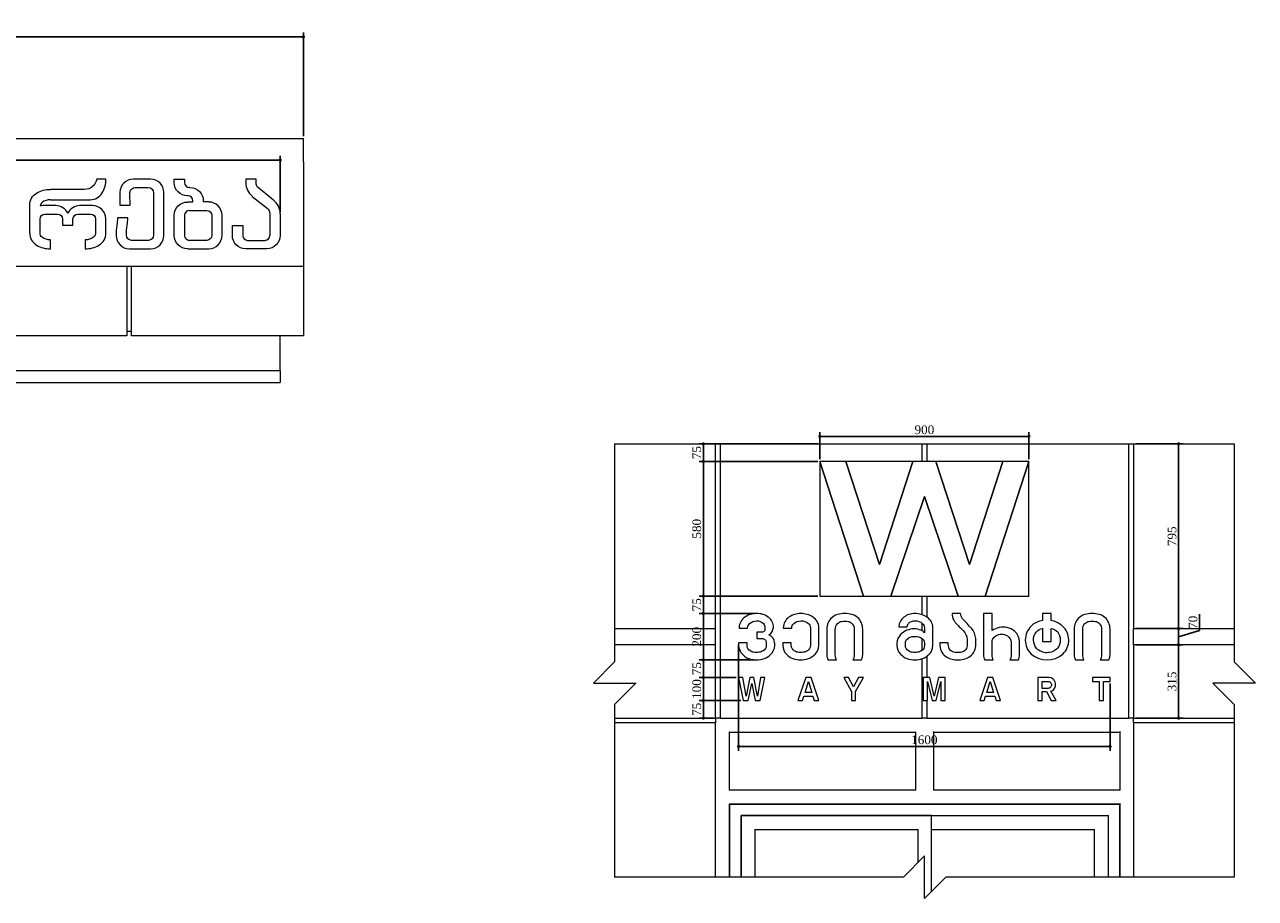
# Model space of a CAD drawing. Header units: millimetres. Extents: x -380439 to -318166, y -60353 to -34389.
# Tile 19 of 19: x -323466 to -318166, y -38151 to -34389. Entities that reach past the tile are written whole.
import ezdxf

# ---------------------------------------------------------------- set-up
doc = ezdxf.new("R2010")
doc.units = ezdxf.units.MM
doc.styles.get("Standard").update_dxf_attribs({"font": 'times.ttf'})
doc.dimstyles.new('ISO-25', dxfattribs={"dimscale": 100, "dimtxt": 2.5, "dimasz": 2.5, "dimexe": 1.25, "dimexo": 0.625, "dimtad": 1, "dimdec": 0, "dimtxsty": 'Standard', "dimcen": 2.5, "dimadec": 0, "dimazin": 0, "dimtfac": 1, "dimtdec": 0, "dimtmove": 0, "dimatfit": 3, "dimfxl": 1, "dimarcsym": 0})

# ---------------------------------------------------------------- blocks, each defined once
blk = doc.blocks.new('_DotSmall')
at = {"color": 0, "linetype": 'ByBlock', "lineweight": 5, "const_width": 0.5}
blk.add_lwpolyline([(-0.0625, 0, 1), (0.0625, 0, 1)], format="xyb", close=True, dxfattribs=at)
blk = doc.blocks.new('*D92')
at = {"color": 0, "lineweight": -2, "transparency": 16777216}
for p, q in [((-327175.5, -34870.1), (-327175.5, -34423.8)), ((-327175.5, -34442.5), (-322265.2, -34442.5)), ((-322265.2, -34870.1), (-322265.2, -34423.8))]:
    blk.add_line(p, q, dxfattribs=at)
at = {"layer": 'Defpoints', "color": 0, "lineweight": 5, "transparency": 16777216}
for p in [(-322265.2, -34442.5), (-327175.5, -34879.4), (-322265.2, -34879.4)]:
    blk.add_point(p, dxfattribs=at)
at = {"color": 0, "lineweight": -2, "transparency": 16777216, "xscale": 22.5, "yscale": 22.5, "zscale": 22.5, "rotation": 180}
blk.add_blockref('_DotSmall', (-327175.5, -34442.5), dxfattribs=at)
at = {"color": 0, "lineweight": -2, "transparency": 16777216, "xscale": 22.5, "yscale": 22.5, "zscale": 22.5}
blk.add_blockref('_DotSmall', (-322265.2, -34442.5), dxfattribs=at)
at = {"color": 0, "lineweight": 5, "transparency": 16777216, "insert": (-324720.3, -34414), "char_height": 37.5, "attachment_point": 5}
blk.add_mtext('4910', dxfattribs=at)
blk = doc.blocks.new('*D97')
at = {"color": 0, "lineweight": -2, "transparency": 16777216}
for p, q in [((-326570.8, -35102.4), (-326570.8, -34953.8)), ((-322365.2, -34972.5), (-326570.8, -34972.5)), ((-322365.2, -35194.9), (-322365.2, -34953.8))]:
    blk.add_line(p, q, dxfattribs=at)
at = {"layer": 'Defpoints', "color": 0, "lineweight": 5, "transparency": 16777216}
for p in [(-326570.8, -34972.5), (-326570.8, -35111.8), (-322365.2, -35204.2)]:
    blk.add_point(p, dxfattribs=at)
at = {"color": 0, "lineweight": -2, "transparency": 16777216, "xscale": 22.5, "yscale": 22.5, "zscale": 22.5, "rotation": 180}
blk.add_blockref('_DotSmall', (-326570.8, -34972.5), dxfattribs=at)
at = {"color": 0, "lineweight": -2, "transparency": 16777216, "xscale": 22.5, "yscale": 22.5, "zscale": 22.5}
blk.add_blockref('_DotSmall', (-322365.2, -34972.5), dxfattribs=at)
at = {"color": 0, "lineweight": 5, "transparency": 16777216, "insert": (-324468, -34944.1), "char_height": 37.5, "attachment_point": 5}
blk.add_mtext('4206', dxfattribs=at)
blk = doc.blocks.new('*D124')
at = {"color": 0, "lineweight": -2, "transparency": 16777216}
blk.add_arc((-327175.5, -34879.4), 295.3, 315, 0, dxfattribs=at)
at = {"layer": 'Defpoints', "color": 0, "lineweight": 5, "transparency": 16777216}
for p in [(-327175.5, -34879.4), (-322265.2, -34879.4), (-327075.5, -34979.4), (-326919.8, -35027.1), (-326685.2, -35369.8)]:
    blk.add_point(p, dxfattribs=at)
at = {"color": 0, "lineweight": -2, "transparency": 16777216, "xscale": 22.5, "yscale": 22.5, "zscale": 22.5}
for p, rotation in [((-326880.2, -34879.4), 90.00000000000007), ((-326966.7, -35088.3), 224.9999999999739)]:
    blk.add_blockref('_DotSmall', p, dxfattribs=dict(at, rotation=rotation))
at = {"color": 0, "lineweight": 5, "transparency": 16777216, "insert": (-326929, -34981.6), "char_height": 37.5, "attachment_point": 5, "rotation": 67.5}
blk.add_mtext('45°', dxfattribs=at)
blk = doc.blocks.new('*D132')
at = {"color": 0, "lineweight": -2, "transparency": 16777216}
for p, q in [((-320040.9, -36260.1), (-320040.9, -36143.3)), ((-319140.9, -36260.1), (-319140.9, -36143.3)), ((-319140.9, -36162.1), (-320040.9, -36162.1))]:
    blk.add_line(p, q, dxfattribs=at)
at = {"layer": 'Defpoints', "color": 0, "lineweight": 5, "transparency": 16777216}
for p in [(-320040.9, -36162.1), (-320040.9, -36269.5), (-319140.9, -36269.5)]:
    blk.add_point(p, dxfattribs=at)
at = {"color": 0, "lineweight": -2, "transparency": 16777216, "xscale": 22.5, "yscale": 22.5, "zscale": 22.5, "rotation": 180}
blk.add_blockref('_DotSmall', (-320040.9, -36162.1), dxfattribs=at)
at = {"color": 0, "lineweight": -2, "transparency": 16777216, "xscale": 22.5, "yscale": 22.5, "zscale": 22.5}
blk.add_blockref('_DotSmall', (-319140.9, -36162.1), dxfattribs=at)
at = {"color": 0, "lineweight": 5, "transparency": 16777216, "insert": (-319590.9, -36133.6), "char_height": 37.5, "attachment_point": 5}
blk.add_mtext('900', dxfattribs=at)
blk = doc.blocks.new('*D133')
at = {"color": 0, "lineweight": -2, "transparency": 16777216}
for p, q in [((-320390.8, -37059.4), (-320390.8, -37515.4)), ((-318791.3, -37225.9), (-318791.3, -37515.4)), ((-320390.8, -37496.6), (-318791.3, -37496.6))]:
    blk.add_line(p, q, dxfattribs=at)
at = {"layer": 'Defpoints', "color": 0, "lineweight": 5, "transparency": 16777216}
for p in [(-320390.8, -37050), (-318791.3, -37216.5), (-318791.3, -37496.6)]:
    blk.add_point(p, dxfattribs=at)
at = {"color": 0, "lineweight": -2, "transparency": 16777216, "xscale": 22.5, "yscale": 22.5, "zscale": 22.5, "rotation": 180}
blk.add_blockref('_DotSmall', (-320390.8, -37496.6), dxfattribs=at)
at = {"color": 0, "lineweight": -2, "transparency": 16777216, "xscale": 22.5, "yscale": 22.5, "zscale": 22.5}
blk.add_blockref('_DotSmall', (-318791.3, -37496.6), dxfattribs=at)
at = {"color": 0, "lineweight": 5, "transparency": 16777216, "insert": (-319591.1, -37468.2), "char_height": 37.5, "attachment_point": 5}
blk.add_mtext('1600', dxfattribs=at)
blk = doc.blocks.new('*D134')
at = {"color": 0, "lineweight": -2, "transparency": 16777216}
for p, q in [((-320400.8, -37199.5), (-320561.3, -37199.5)), ((-320542.6, -37299.5), (-320542.6, -37199.5)), ((-320381.3, -37299.5), (-320561.3, -37299.5))]:
    blk.add_line(p, q, dxfattribs=at)
at = {"layer": 'Defpoints', "color": 0, "lineweight": 5, "transparency": 16777216}
for p in [(-320542.6, -37199.5), (-320391.5, -37199.5), (-320371.9, -37299.5)]:
    blk.add_point(p, dxfattribs=at)
at = {"color": 0, "lineweight": -2, "transparency": 16777216, "xscale": 22.5, "yscale": 22.5, "zscale": 22.5}
for p, rotation in [((-320542.6, -37199.5), 90), ((-320542.6, -37299.5), 270)]:
    blk.add_blockref('_DotSmall', p, dxfattribs=dict(at, rotation=rotation))
at = {"color": 0, "lineweight": 5, "transparency": 16777216, "insert": (-320571, -37249.5), "char_height": 37.5, "attachment_point": 5, "rotation": 90}
blk.add_mtext('100', dxfattribs=at)
blk = doc.blocks.new('*D135')
at = {"color": 0, "lineweight": -2, "transparency": 16777216}
for p, q in [((-320323.2, -37124.5), (-320561.3, -37124.5)), ((-320542.6, -37199.5), (-320542.6, -37124.5)), ((-320400.8, -37199.5), (-320561.3, -37199.5))]:
    blk.add_line(p, q, dxfattribs=at)
at = {"layer": 'Defpoints', "color": 0, "lineweight": 5, "transparency": 16777216}
for p in [(-320542.6, -37124.5), (-320313.8, -37124.5), (-320391.5, -37199.5)]:
    blk.add_point(p, dxfattribs=at)
at = {"color": 0, "lineweight": -2, "transparency": 16777216, "xscale": 22.5, "yscale": 22.5, "zscale": 22.5}
for p, rotation in [((-320542.6, -37124.5), 90), ((-320542.6, -37199.5), 270)]:
    blk.add_blockref('_DotSmall', p, dxfattribs=dict(at, rotation=rotation))
at = {"color": 0, "lineweight": 5, "transparency": 16777216, "insert": (-320571.1, -37162), "char_height": 37.5, "attachment_point": 5, "rotation": 90}
blk.add_mtext('75', dxfattribs=at)
blk = doc.blocks.new('*D136')
at = {"color": 0, "lineweight": -2, "transparency": 16777216}
for p, q in [((-320322.9, -36924.5), (-320561.3, -36924.5)), ((-320542.6, -37124.5), (-320542.6, -36924.5)), ((-320323.2, -37124.5), (-320561.3, -37124.5))]:
    blk.add_line(p, q, dxfattribs=at)
at = {"layer": 'Defpoints', "color": 0, "lineweight": 5, "transparency": 16777216}
for p in [(-320542.6, -36924.5), (-320313.6, -36924.5), (-320313.8, -37124.5)]:
    blk.add_point(p, dxfattribs=at)
at = {"color": 0, "lineweight": -2, "transparency": 16777216, "xscale": 22.5, "yscale": 22.5, "zscale": 22.5}
for p, rotation in [((-320542.6, -36924.5), 90), ((-320542.6, -37124.5), 270)]:
    blk.add_blockref('_DotSmall', p, dxfattribs=dict(at, rotation=rotation))
at = {"color": 0, "lineweight": 5, "transparency": 16777216, "insert": (-320571, -37024.5), "char_height": 37.5, "attachment_point": 5, "rotation": 90}
blk.add_mtext('200', dxfattribs=at)
blk = doc.blocks.new('*D137')
at = {"color": 0, "lineweight": -2, "transparency": 16777216}
for p, q in [((-320050.3, -36849.5), (-320561.3, -36849.5)), ((-320542.6, -36924.5), (-320542.6, -36849.5)), ((-320322.9, -36924.5), (-320561.3, -36924.5))]:
    blk.add_line(p, q, dxfattribs=at)
at = {"layer": 'Defpoints', "color": 0, "lineweight": 5, "transparency": 16777216}
for p in [(-320542.6, -36849.5), (-320040.9, -36849.5), (-320313.6, -36924.5)]:
    blk.add_point(p, dxfattribs=at)
at = {"color": 0, "lineweight": -2, "transparency": 16777216, "xscale": 22.5, "yscale": 22.5, "zscale": 22.5}
for p, rotation in [((-320542.6, -36849.5), 90), ((-320542.6, -36924.5), 270)]:
    blk.add_blockref('_DotSmall', p, dxfattribs=dict(at, rotation=rotation))
at = {"color": 0, "lineweight": 5, "transparency": 16777216, "insert": (-320571.1, -36887), "char_height": 37.5, "attachment_point": 5, "rotation": 90}
blk.add_mtext('75', dxfattribs=at)
blk = doc.blocks.new('*D138')
at = {"color": 0, "lineweight": -2, "transparency": 16777216}
for p, q in [((-320050.3, -36269.5), (-320561.3, -36269.5)), ((-320542.6, -36849.5), (-320542.6, -36269.5)), ((-320050.3, -36849.5), (-320561.3, -36849.5))]:
    blk.add_line(p, q, dxfattribs=at)
at = {"layer": 'Defpoints', "color": 0, "lineweight": 5, "transparency": 16777216}
for p in [(-320542.6, -36269.5), (-320040.9, -36269.5), (-320040.9, -36849.5)]:
    blk.add_point(p, dxfattribs=at)
at = {"color": 0, "lineweight": -2, "transparency": 16777216, "xscale": 22.5, "yscale": 22.5, "zscale": 22.5}
for p, rotation in [((-320542.6, -36269.5), 90), ((-320542.6, -36849.5), 270)]:
    blk.add_blockref('_DotSmall', p, dxfattribs=dict(at, rotation=rotation))
at = {"color": 0, "lineweight": 5, "transparency": 16777216, "insert": (-320571, -36559.5), "char_height": 37.5, "attachment_point": 5, "rotation": 90}
blk.add_mtext('580', dxfattribs=at)
blk = doc.blocks.new('*D139')
at = {"color": 0, "lineweight": -2, "transparency": 16777216}
for p, q in [((-320050.3, -36194.5), (-320561.3, -36194.5)), ((-320542.6, -36269.5), (-320542.6, -36194.5)), ((-320050.3, -36269.5), (-320561.3, -36269.5))]:
    blk.add_line(p, q, dxfattribs=at)
at = {"layer": 'Defpoints', "color": 0, "lineweight": 5, "transparency": 16777216}
for p in [(-320542.6, -36194.5), (-320040.9, -36194.5), (-320040.9, -36269.5)]:
    blk.add_point(p, dxfattribs=at)
at = {"color": 0, "lineweight": -2, "transparency": 16777216, "xscale": 22.5, "yscale": 22.5, "zscale": 22.5}
for p, rotation in [((-320542.6, -36194.5), 90), ((-320542.6, -36269.5), 270)]:
    blk.add_blockref('_DotSmall', p, dxfattribs=dict(at, rotation=rotation))
at = {"color": 0, "lineweight": 5, "transparency": 16777216, "insert": (-320571.1, -36232), "char_height": 37.5, "attachment_point": 5, "rotation": 90}
blk.add_mtext('75', dxfattribs=at)
blk = doc.blocks.new('*D140')
at = {"color": 0, "lineweight": -2, "transparency": 16777216}
for p, q in [((-320381.3, -37299.5), (-320561.3, -37299.5)), ((-320542.6, -37299.5), (-320542.6, -37374.5)), ((-320499.2, -37374.5), (-320561.3, -37374.5))]:
    blk.add_line(p, q, dxfattribs=at)
at = {"layer": 'Defpoints', "color": 0, "lineweight": 5, "transparency": 16777216}
for p in [(-320371.9, -37299.5), (-320542.6, -37374.5), (-320489.8, -37374.5)]:
    blk.add_point(p, dxfattribs=at)
at = {"color": 0, "lineweight": -2, "transparency": 16777216, "xscale": 22.5, "yscale": 22.5, "zscale": 22.5}
for p, rotation in [((-320542.6, -37299.5), 90), ((-320542.6, -37374.5), 270)]:
    blk.add_blockref('_DotSmall', p, dxfattribs=dict(at, rotation=rotation))
at = {"color": 0, "lineweight": 5, "transparency": 16777216, "insert": (-320571.1, -37337), "char_height": 37.5, "attachment_point": 5, "rotation": 90}
blk.add_mtext('75', dxfattribs=at)
blk = doc.blocks.new('*D146')
at = {"color": 0, "lineweight": -2, "transparency": 16777216}
for p, q in [((-318680.4, -36194.5), (-318477.2, -36194.5)), ((-318496, -36194.5), (-318496, -36989.5)), ((-318680.4, -36989.5), (-318477.2, -36989.5))]:
    blk.add_line(p, q, dxfattribs=at)
at = {"layer": 'Defpoints', "color": 0, "lineweight": 5, "transparency": 16777216}
for p in [(-318689.8, -36194.5), (-318689.8, -36989.5), (-318496, -36989.5)]:
    blk.add_point(p, dxfattribs=at)
at = {"color": 0, "lineweight": -2, "transparency": 16777216, "xscale": 22.5, "yscale": 22.5, "zscale": 22.5}
for p, rotation in [((-318496, -36194.5), 90), ((-318496, -36989.5), 270)]:
    blk.add_blockref('_DotSmall', p, dxfattribs=dict(at, rotation=rotation))
at = {"color": 0, "lineweight": 5, "transparency": 16777216, "insert": (-318524.5, -36592), "char_height": 37.5, "attachment_point": 5, "rotation": 90}
blk.add_mtext('795', dxfattribs=at)
blk = doc.blocks.new('*D147')
at = {"color": 0, "lineweight": -2, "transparency": 16777216}
for p, q in [((-318405.8, -36997.4), (-318405.8, -36927.3)), ((-318680.4, -36989.5), (-318477.2, -36989.5)), ((-318496, -36989.5), (-318496, -37059.5)), ((-318496, -37024.5), (-318405.8, -36997.4)), ((-318680.4, -37059.5), (-318477.2, -37059.5))]:
    blk.add_line(p, q, dxfattribs=at)
at = {"layer": 'Defpoints', "color": 0, "lineweight": 5, "transparency": 16777216}
for p in [(-318689.8, -36989.5), (-318689.8, -37059.5), (-318496, -37059.5)]:
    blk.add_point(p, dxfattribs=at)
at = {"color": 0, "lineweight": -2, "transparency": 16777216, "xscale": 22.5, "yscale": 22.5, "zscale": 22.5}
for p, rotation in [((-318496, -36989.5), 90), ((-318496, -37059.5), 270)]:
    blk.add_blockref('_DotSmall', p, dxfattribs=dict(at, rotation=rotation))
at = {"color": 0, "lineweight": 5, "transparency": 16777216, "insert": (-318434.3, -36962.4), "char_height": 37.5, "attachment_point": 5, "rotation": 90}
blk.add_mtext('70', dxfattribs=at)
blk = doc.blocks.new('*D148')
at = {"color": 0, "lineweight": -2, "transparency": 16777216}
for p, q in [((-318680.4, -37059.5), (-318477.2, -37059.5)), ((-318496, -37059.5), (-318496, -37374.5)), ((-318680.4, -37374.5), (-318477.2, -37374.5))]:
    blk.add_line(p, q, dxfattribs=at)
at = {"layer": 'Defpoints', "color": 0, "lineweight": 5, "transparency": 16777216}
for p in [(-318689.8, -37059.5), (-318689.8, -37374.5), (-318496, -37374.5)]:
    blk.add_point(p, dxfattribs=at)
at = {"color": 0, "lineweight": -2, "transparency": 16777216, "xscale": 22.5, "yscale": 22.5, "zscale": 22.5}
for p, rotation in [((-318496, -37059.5), 90), ((-318496, -37374.5), 270)]:
    blk.add_blockref('_DotSmall', p, dxfattribs=dict(at, rotation=rotation))
at = {"color": 0, "lineweight": 5, "transparency": 16777216, "insert": (-318524.4, -37217), "char_height": 37.5, "attachment_point": 5, "rotation": 90}
blk.add_mtext('315', dxfattribs=at)

msp = doc.modelspace()

# ---------------------------------------------------------------- linework, layer by layer
at = {"color": 0, "linetype": 'Continuous', "lineweight": 0, "extrusion": (0, 1, 0)}
for p, q in [((-327175.5, -34879.4), (-322265.2, -34879.4)), ((-322265.2, -34979.4), (-322265.2, -34879.4)), ((-322265.2, -34979.4), (-322265.2, -35429.4)), ((-323115.8, -35054.4), (-323154.1, -35054.4)), ((-322922.9, -35054.4), (-322997.5, -35054.4)), ((-322821.1, -35054.4), (-322776.7, -35054.4)), ((-322821.1, -35069.4), (-322821.1, -35054.4)), ((-322776.7, -35054.4), (-322776.7, -35069.4)), ((-322469.1, -35054.4), (-322513.6, -35054.4)), ((-322513.6, -35054.4), (-322513.6, -35069.1)), ((-322469.1, -35069.1), (-322469.1, -35054.4)), ((-323208.5, -35098.9), (-323354.4, -35098.9)), ((-323054.9, -35111.8), (-323054.9, -35166.2)), ((-323010.4, -35166.2), (-323013.1, -35117.5)), ((-322986.2, -35090.7), (-322933.1, -35090.7)), ((-322910, -35113.8), (-322910, -35296.1)), ((-322865.6, -35297.1), (-322865.6, -35111.8)), ((-322761.6, -35126.7), (-322763.8, -35126.7)), ((-322753.4, -35090.5), (-322755.6, -35090.5)), ((-322485, -35128.6), (-322421.5, -35179.5)), ((-322393.7, -35144.8), (-322457.2, -35093.9)), ((-323443.3, -35287.1), (-323443.3, -35166.2)), ((-323331.1, -35168.7), (-323386, -35168.7)), ((-323354.4, -35143.3), (-323183.1, -35143.3)), ((-323173.1, -35168.7), (-323228, -35168.7)), ((-323054.9, -35166.2), (-323010.4, -35166.2)), ((-322763.8, -35152.9), (-322740.5, -35152.9)), ((-322755.6, -35189), (-322680.9, -35189)), ((-322740.5, -35152.9), (-322740.5, -35147.8)), ((-322696, -35147.8), (-322696, -35152.9)), ((-322672.7, -35152.9), (-322696, -35152.9)), ((-323398.9, -35286.8), (-323398.9, -35226)), ((-323377.8, -35204.9), (-323322.9, -35204.9)), ((-323301.8, -35226), (-323301.8, -35252.1)), ((-323257.3, -35252.1), (-323257.3, -35226)), ((-323236.2, -35204.9), (-323181.3, -35204.9)), ((-323160.2, -35226), (-323160.2, -35286.8)), ((-323115.8, -35287.1), (-323115.8, -35226)), ((-323020.7, -35221.8), (-323065.1, -35221.8)), ((-322821.1, -35297.1), (-322821.1, -35210.3)), ((-322776.7, -35210.1), (-322776.7, -35297.1)), ((-322659.8, -35210.1), (-322659.8, -35297.1)), ((-322615.4, -35297.1), (-322615.4, -35210.3)), ((-322409.6, -35204.2), (-322409.6, -35297.1)), ((-322365.2, -35204.2), (-322365.2, -35297.1)), ((-323301.8, -35252.1), (-323257.3, -35252.1)), ((-322570.9, -35253.7), (-322526.5, -35253.7)), ((-322570.9, -35297.1), (-322570.9, -35253.7)), ((-322526.5, -35253.7), (-322526.5, -35297.1)), ((-323354.4, -35354.4), (-323354.4, -35316.1)), ((-323204.6, -35316.1), (-323204.6, -35354.4)), ((-322932.1, -35318.2), (-323004.8, -35318.2)), ((-322680.9, -35318.2), (-322755.6, -35318.2)), ((-322505.4, -35318.2), (-322430.7, -35318.2)), ((-323014, -35354.4), (-322922.9, -35354.4)), ((-322763.8, -35354.4), (-322672.7, -35354.4)), ((-322422.5, -35354.4), (-322513.6, -35354.4)), ((-326571.2, -35429.4), (-322265.2, -35429.4)), ((-323025.2, -35429.4), (-323025.2, -35729.4)), ((-323005.2, -35729.4), (-323005.2, -35429.4)), ((-322265.2, -35429.4), (-322265.2, -35729.4)), ((-323025.2, -35709.4), (-323005.2, -35709.4)), ((-323025.2, -35729.4), (-324205.2, -35729.4)), ((-322265.2, -35729.4), (-323005.2, -35729.4)), ((-322365.2, -35879.4), (-322365.2, -35729.4)), ((-322365.2, -35879.4), (-330865.2, -35879.4)), ((-322365.2, -35879.4), (-330865.2, -35879.4)), ((-322365.2, -35879.4), (-322365.2, -35929.4)), ((-330865.2, -35929.4), (-322365.2, -35929.4)), ((-320924.8, -36194.5), (-320489.8, -36194.5)), ((-320489.8, -36194.5), (-320469.8, -36194.5)), ((-320489.8, -36989.5), (-320489.8, -36194.5)), ((-320469.8, -36194.5), (-319599.8, -36194.5)), ((-320469.8, -36194.5), (-320469.8, -37374.5)), ((-319599.8, -36194.5), (-319579.8, -36194.5)), ((-319599.8, -36269.5), (-319599.8, -36194.5)), ((-319579.8, -36194.5), (-318709.8, -36194.5)), ((-319579.8, -36194.5), (-319579.8, -36269.5)), ((-318709.8, -36194.5), (-318689.8, -36194.5)), ((-318709.8, -37374.5), (-318709.8, -36194.5)), ((-318689.8, -36194.5), (-318257, -36194.5)), ((-318689.8, -36194.5), (-318689.8, -36989.5)), ((-320040.9, -36269.5), (-319852.4, -36849.5)), ((-319929.1, -36269.5), (-320040.9, -36269.5)), ((-319852.4, -36849.5), (-320040.9, -36269.5)), ((-320040.9, -36269.5), (-320040.9, -36849.5)), ((-319784.7, -36713.7), (-319929.1, -36269.5)), ((-319640.6, -36269.5), (-319929.1, -36269.5)), ((-319929.1, -36269.5), (-319784.7, -36713.7)), ((-319640.6, -36269.5), (-319784.7, -36713.7)), ((-319784.7, -36713.7), (-319640.6, -36269.5)), ((-319541.2, -36269.5), (-319640.6, -36269.5)), ((-319397.1, -36713.7), (-319541.2, -36269.5)), ((-319252.7, -36269.5), (-319541.2, -36269.5)), ((-319541.2, -36269.5), (-319397.1, -36713.7)), ((-319252.7, -36269.5), (-319397.1, -36713.7)), ((-319397.1, -36713.7), (-319252.7, -36269.5)), ((-319329.4, -36849.5), (-319140.9, -36269.5)), ((-319140.9, -36269.5), (-319329.4, -36849.5)), ((-319140.9, -36269.5), (-319252.7, -36269.5)), ((-319140.9, -36849.5), (-319140.9, -36269.5)), ((-319735.8, -36849.5), (-319590.9, -36420.5)), ((-319590.9, -36420.5), (-319735.8, -36849.5)), ((-319590.9, -36420.5), (-319446, -36849.5)), ((-319446, -36849.5), (-319590.9, -36420.5)), ((-320040.9, -36849.5), (-319852.4, -36849.5)), ((-319852.4, -36849.5), (-319735.8, -36849.5)), ((-319735.8, -36849.5), (-319446, -36849.5)), ((-319599.8, -36929.9), (-319599.8, -36849.5)), ((-319579.8, -36849.5), (-319579.8, -36939.6)), ((-319446, -36849.5), (-319329.4, -36849.5)), ((-319329.4, -36849.5), (-319140.9, -36849.5)), ((-319435.4, -36924.5), (-319471.7, -36924.5)), ((-319299.7, -36924.5), (-319336.2, -36924.5)), ((-319336.2, -36924.5), (-319336.2, -37101.9)), ((-319299.7, -36998.2), (-319299.7, -36924.5)), ((-319081.8, -36924.5), (-319081.8, -36955.2)), ((-319045.3, -36924.5), (-319081.8, -36924.5)), ((-319045.3, -36955.2), (-319045.3, -36924.5)), ((-320924.8, -36989.5), (-320489.8, -36989.5)), ((-320489.8, -37059.5), (-320489.8, -36989.5)), ((-320388.6, -36985.4), (-320388.6, -36987.9)), ((-320388.6, -36987.9), (-320352.1, -36987.9)), ((-320352.1, -36987.9), (-320352.1, -36985.4)), ((-320277.8, -36985.4), (-320277.8, -36992.9)), ((-320198.4, -36985.4), (-320198.4, -36987.9)), ((-320198.4, -36987.9), (-320161.9, -36987.9)), ((-320161.9, -36987.9), (-320161.9, -36985.4)), ((-320082, -36985.4), (-320082, -37062.5)), ((-320045.4, -37062.5), (-320045.4, -36984.5)), ((-320010.9, -36992.3), (-320010.9, -37101.9)), ((-319974.4, -37102.6), (-319974.4, -36992.3)), ((-319892.9, -36992.3), (-319892.9, -37102.6)), ((-319856.4, -37101.9), (-319856.4, -36992.3)), ((-319701.5, -36979.7), (-319701.5, -36982.2)), ((-319701.5, -36982.2), (-319665, -36982.2)), ((-319665, -36982.2), (-319665, -36979.7)), ((-319599.8, -36999), (-319599.8, -36966.9)), ((-319590.7, -36985.4), (-319590.7, -37007)), ((-319554.2, -37062.5), (-319554.2, -36984.5)), ((-319081.8, -36988.2), (-319081.8, -37045.2)), ((-319045.3, -37045.2), (-319045.3, -36988.5)), ((-318945.8, -36992.3), (-318945.8, -37101.9)), ((-318909.3, -37102.6), (-318909.3, -36992.3)), ((-318827.9, -36992.3), (-318827.9, -37102.6)), ((-318791.3, -37101.9), (-318791.3, -36992.3)), ((-318689.8, -36989.5), (-318257, -36989.5)), ((-318689.8, -37059.5), (-318689.8, -36989.5)), ((-320312.3, -37005.2), (-320312.3, -37031.9)), ((-320288.6, -37005.2), (-320312.3, -37005.2)), ((-320312.3, -37031.9), (-320290.6, -37031.9)), ((-319599.8, -37082.2), (-319599.8, -37032.8)), ((-319406, -37036.1), (-319406, -37058.1)), ((-319369.7, -37062.9), (-319369.7, -37032.4)), ((-319181.8, -37102.6), (-319181.8, -37045.1)), ((-319081.8, -37045.2), (-319045.3, -37045.2)), ((-320489.8, -37059.5), (-320924.8, -37059.5)), ((-320489.8, -37374.5), (-320489.8, -37059.5)), ((-320390.8, -37050), (-320390.8, -37062.5)), ((-320354.3, -37050), (-320390.8, -37050)), ((-320354.3, -37062.5), (-320354.3, -37050)), ((-320272.1, -37049), (-320272.1, -37062.5)), ((-320235.6, -37062.5), (-320235.6, -37050.1)), ((-320200.7, -37050), (-320200.7, -37062.5)), ((-320164.1, -37050), (-320200.7, -37050)), ((-320164.1, -37062.5), (-320164.1, -37050)), ((-319709.4, -37052.5), (-319709.4, -37062.5)), ((-319672.9, -37062.5), (-319672.9, -37052.5)), ((-319590.7, -37052.5), (-319590.7, -37062.5)), ((-319487.8, -37050.3), (-319524.1, -37050.3)), ((-319524.1, -37050.3), (-319524.1, -37062.9)), ((-319487.8, -37058.1), (-319487.8, -37050.3)), ((-319299.7, -37102.6), (-319299.7, -37049.4)), ((-319217.3, -37049.4), (-319217.3, -37102.6)), ((-318689.8, -37059.5), (-318689.8, -37374.5)), ((-318257, -37059.5), (-318689.8, -37059.5)), ((-320005.3, -37124.5), (-319968.7, -37124.5)), ((-319898.6, -37124.5), (-319862.1, -37124.5)), ((-319599.8, -37374.5), (-319599.8, -37118.6)), ((-319579.8, -37107.9), (-319579.8, -37199.5)), ((-319330.5, -37124.5), (-319294, -37124.5)), ((-319222.3, -37124.5), (-319185.8, -37124.5)), ((-318940.2, -37124.5), (-318903.7, -37124.5)), ((-318833.5, -37124.5), (-318797, -37124.5)), ((-320372.5, -37199.5), (-320390.8, -37199.5)), ((-320390.8, -37199.5), (-320371.3, -37299.5)), ((-320358.7, -37280.9), (-320372.5, -37199.5)), ((-320342.9, -37199.5), (-320358.7, -37280.9)), ((-320325.8, -37199.5), (-320342.9, -37199.5)), ((-320309.9, -37280.9), (-320325.8, -37199.5)), ((-320296.1, -37199.5), (-320309.9, -37280.9)), ((-320297.4, -37299.5), (-320277.8, -37199.5)), ((-320277.8, -37199.5), (-320296.1, -37199.5)), ((-320102.1, -37199.5), (-320135.5, -37299.5)), ((-320078.9, -37199.5), (-320102.1, -37199.5)), ((-320045.6, -37299.5), (-320078.9, -37199.5)), ((-319917.6, -37199.5), (-319938.2, -37199.5)), ((-319938.2, -37199.5), (-319904.1, -37260.3)), ((-319896, -37240.4), (-319917.6, -37199.5)), ((-319874.4, -37199.5), (-319896, -37240.4)), ((-319887.8, -37260.3), (-319853.8, -37199.5)), ((-319853.8, -37199.5), (-319874.4, -37199.5)), ((-319567.4, -37199.5), (-319596, -37199.5)), ((-319596, -37199.5), (-319596, -37299.5)), ((-319548.6, -37280.9), (-319567.4, -37199.5)), ((-319529.9, -37199.5), (-319548.6, -37280.9)), ((-319501.3, -37199.5), (-319529.9, -37199.5)), ((-319501.3, -37299.5), (-319501.3, -37199.5)), ((-319319.3, -37199.5), (-319352.7, -37299.5)), ((-319296.1, -37199.5), (-319319.3, -37199.5)), ((-319262.8, -37299.5), (-319296.1, -37199.5)), ((-319054.3, -37199.5), (-319101.9, -37199.5)), ((-319101.9, -37199.5), (-319101.9, -37299.5)), ((-318791.3, -37199.5), (-318866.5, -37199.5)), ((-318866.5, -37199.5), (-318866.5, -37216.5)), ((-318791.3, -37216.5), (-318791.3, -37199.5)), ((-320349.7, -37299.5), (-320334.3, -37226.3)), ((-320334.3, -37226.3), (-320319, -37299.5)), ((-320104.9, -37263.8), (-320090.5, -37216.5)), ((-320090.5, -37216.5), (-320076.1, -37263.8)), ((-319577.4, -37299.5), (-319577.4, -37216.5)), ((-319577.4, -37216.5), (-319557.6, -37299.5)), ((-319539.6, -37299.5), (-319519.9, -37216.5)), ((-319519.9, -37216.5), (-319519.9, -37299.5)), ((-319322.1, -37263.8), (-319307.7, -37216.5)), ((-319307.7, -37216.5), (-319293.4, -37263.8)), ((-319083.2, -37246.8), (-319083.2, -37216.5)), ((-319023.4, -37299.5), (-319046.3, -37259)), ((-318866.5, -37216.5), (-318838.7, -37216.5)), ((-318838.7, -37216.5), (-318838.7, -37299.5)), ((-318819.1, -37299.5), (-318819.1, -37216.5)), ((-318819.1, -37216.5), (-318791.3, -37216.5)), ((-320371.3, -37299.5), (-320349.7, -37299.5)), ((-320319, -37299.5), (-320297.4, -37299.5)), ((-320135.5, -37299.5), (-320115.8, -37299.5)), ((-320115.8, -37299.5), (-320110.1, -37280.9)), ((-320110.1, -37280.9), (-320071, -37280.9)), ((-320076.1, -37263.8), (-320104.9, -37263.8)), ((-320071, -37280.9), (-320065.3, -37299.5)), ((-320065.3, -37299.5), (-320045.6, -37299.5)), ((-319904.1, -37260.3), (-319904.1, -37299.5)), ((-319904.1, -37299.5), (-319887.8, -37299.5)), ((-319887.8, -37299.5), (-319887.8, -37260.3)), ((-319596, -37299.5), (-319577.4, -37299.5)), ((-319579.8, -37299.5), (-319579.8, -37374.5)), ((-319557.6, -37299.5), (-319539.6, -37299.5)), ((-319519.9, -37299.5), (-319501.3, -37299.5)), ((-319352.7, -37299.5), (-319333, -37299.5)), ((-319333, -37299.5), (-319327.3, -37280.9)), ((-319327.3, -37280.9), (-319288.2, -37280.9)), ((-319293.4, -37263.8), (-319322.1, -37263.8)), ((-319288.2, -37280.9), (-319282.5, -37299.5)), ((-319282.5, -37299.5), (-319262.8, -37299.5)), ((-319101.9, -37299.5), (-319083.2, -37299.5)), ((-319083.2, -37299.5), (-319083.2, -37260.8)), ((-319083.2, -37260.8), (-319065.2, -37260.8)), ((-319065.2, -37260.8), (-319045.2, -37299.5)), ((-319045.2, -37299.5), (-319023.4, -37299.5)), ((-318838.7, -37299.5), (-318819.1, -37299.5)), ((-320924.8, -37374.5), (-320489.8, -37374.5)), ((-320489.8, -37394.5), (-320924.8, -37394.5)), ((-320489.8, -37374.5), (-320489.8, -37394.5)), ((-320469.8, -37374.5), (-320489.8, -37374.5)), ((-320489.8, -38059.2), (-320489.8, -37394.5)), ((-320469.8, -37374.5), (-319599.8, -37374.5)), ((-319579.8, -37374.5), (-319599.8, -37374.5)), ((-319579.8, -37374.5), (-318709.8, -37374.5)), ((-318689.8, -37374.5), (-318709.8, -37374.5)), ((-318689.8, -37394.5), (-318689.8, -37374.5)), ((-318689.8, -37374.5), (-318257, -37374.5)), ((-318689.8, -37394.5), (-318689.8, -38059.2)), ((-318257, -37394.5), (-318689.8, -37394.5)), ((-320431.8, -37432.5), (-320429.8, -37434.5)), ((-320429.8, -37684.5), (-320429.8, -37434.5)), ((-320429.8, -37434.5), (-319629.8, -37434.5)), ((-319629.8, -37434.5), (-319627.8, -37432.5)), ((-319629.8, -37434.5), (-319629.8, -37684.5)), ((-319549.8, -37434.5), (-319551.8, -37432.5)), ((-319549.8, -37434.5), (-318749.8, -37434.5)), ((-319549.8, -37684.5), (-319549.8, -37434.5)), ((-318747.8, -37432.5), (-318749.8, -37434.5)), ((-318749.8, -37434.5), (-318749.8, -37684.5)), ((-320431.8, -37686.5), (-320429.8, -37684.5)), ((-319629.8, -37684.5), (-320429.8, -37684.5)), ((-319627.8, -37686.5), (-319629.8, -37684.5)), ((-319551.8, -37686.5), (-319549.8, -37684.5)), ((-318749.8, -37684.5), (-319549.8, -37684.5)), ((-318747.8, -37686.5), (-318749.8, -37684.5)), ((-320431.8, -37742.5), (-320429.8, -37744.5)), ((-320429.8, -37744.5), (-320429.8, -38059.2)), ((-320427.8, -37746.5), (-320429.8, -37744.5)), ((-318749.8, -37744.5), (-320429.8, -37744.5)), ((-320429.8, -38059.2), (-320429.8, -37744.5)), ((-320429.8, -37744.5), (-318749.8, -37744.5)), ((-318751.8, -37746.5), (-318749.8, -37744.5)), ((-318747.8, -37742.5), (-318749.8, -37744.5)), ((-318749.8, -38059.2), (-318749.8, -37744.5)), ((-318749.8, -37744.5), (-318749.8, -38059.2)), ((-320379.8, -37794.5), (-318799.8, -37794.5)), ((-320379.8, -38059.2), (-320379.8, -37794.5)), ((-320379.8, -37794.5), (-320379.8, -38059.2)), ((-320377.8, -37796.5), (-320379.8, -37794.5)), ((-319559.8, -37794.5), (-320379.8, -37794.5)), ((-319561.8, -37796.5), (-319559.8, -37794.5)), ((-319559.8, -38120.7), (-319559.8, -37794.5)), ((-318801.8, -37796.5), (-318799.8, -37794.5)), ((-318797.8, -37792.5), (-318799.8, -37794.5)), ((-318799.8, -37794.5), (-318799.8, -38059.2)), ((-320321.8, -37852.5), (-320319.8, -37854.5)), ((-320319.8, -38059.2), (-320319.8, -37854.5)), ((-320319.8, -37854.5), (-319619.8, -37854.5)), ((-319619.8, -37854.5), (-319617.8, -37852.5)), ((-319619.8, -37854.5), (-319619.8, -37997.8)), ((-319559.8, -37854.5), (-318859.8, -37854.5)), ((-318859.8, -37854.5), (-318857.8, -37852.5)), ((-318859.8, -37854.5), (-318859.8, -38059.2))]:
    msp.add_line(p, q, dxfattribs=at)
at = {"color": 5, "lineweight": 5}
for points in [[(-320924.8, -36194.5), (-320924.8, -37133.1), (-321016.3, -37224.6), (-320833.3, -37224.6), (-320924.8, -37316.1), (-320924.8, -38059.2)], [(-318257, -36194.5), (-318257, -37133.1), (-318165.5, -37224.6), (-318348.5, -37224.6), (-318257, -37316.1), (-318257, -38059.2)], [(-318257, -38059.2), (-319498.3, -38059.2), (-319589.8, -38150.7), (-319589.8, -37967.8), (-319681.3, -38059.2), (-320924.8, -38059.2)]]:
    msp.add_lwpolyline(points, dxfattribs=at)
at = {"color": 0, "linetype": 'Continuous', "lineweight": 0, "extrusion": (0, 0, -1)}
for centre, radius, start, end in [((323208.5, -35043.5), 55.4, 191.4268, 270), ((322763.8, -35069.4), 57.3, 270, 0), ((322437.4, -35069.1), 31.7, 308.6883, 0), ((323383.1, -35166.2), 60.2, 360, 59.3375), ((323357.1, -35210.1), 111.2, 59.3375, 91.3699), ((322987.6, -35116.2), 25.5, 356.8782, 93.1218), ((322933.1, -35113.8), 23.1, 90, 180), ((322753.4, -35147.8), 57.3, 90, 180), ((322763.8, -35210.3), 57.3, 360, 90), ((322680.9, -35210.1), 21.1, 90, 180), ((322441.4, -35204.2), 31.7, 128.6883, 180), ((323377.8, -35226), 21.1, 0, 90), ((323322.9, -35226), 21.1, 90, 180), ((323236.2, -35226), 21.1, 0, 90), ((323181.3, -35226), 21.1, 90, 180), ((323473.3, -35192.4), 409.2, 184.1151, 188.5299), ((323376.9, -35286.8), 22, 307.2542, 0), ((323182.2, -35286.8), 22, 180, 232.7458), ((322684.1, -35296.1), 342.8, 360, 7.2126), ((323004.8, -35296.1), 22.1, 270, 360), ((322932.1, -35296.1), 22.1, 180, 270), ((322763.8, -35297.1), 57.3, 270, 0), ((322680.9, -35297.1), 21.1, 180, 270), ((322513.6, -35297.1), 57.3, 270, 0), ((322422.5, -35297.1), 57.3, 180, 270), ((323355.4, -35258.5), 57.5, 269.0627, 307.2542), ((323203.7, -35258.5), 57.5, 232.7458, 270.9373), ((319400.9, -36923.9), 34.4, 318.3959, 359.0027), ((320328.1, -36985.4), 24, 0, 48.5777), ((320314.3, -37001), 44.9, 48.5777, 90.8794), ((320311.9, -36996.6), 40.5, 87.5923, 134.4333), ((320289.9, -36993.1), 12.1, 178.681, 263.8253), ((320304.1, -36984.2), 26.3, 141.2262, 182.6442), ((320137.9, -36985.4), 24, 0, 48.5777), ((320124.1, -37001), 44.9, 48.5777, 90.8794), ((320121.7, -37006.6), 50.5, 88.074, 128.2173), ((320107.5, -36985.9), 25.5, 131.9819, 178.7567), ((319939.7, -36991.3), 34.7, 358.3168, 43.6773), ((319940.7, -36991.7), 34.3, 45.4377, 78.2024), ((319934.3, -37028.8), 71.9, 79.19, 90.4648), ((319933.1, -37028.8), 71.9, 89.5352, 100.81), ((319926.6, -36991.7), 34.3, 101.7976, 134.5623), ((319927.7, -36991.3), 34.7, 136.3227, 181.6832), ((319641.1, -36982.7), 24, 7.1748, 41.0625), ((319633.4, -36991.6), 35.8, 43.6695, 94.6971), ((319630.4, -37004.2), 48.3, 89.977, 129.3761), ((319613.8, -36985.2), 23, 127.3788, 180.4168), ((318606.8, -36212.9), 1100.4, 315.6071, 318.1715), ((319074.6, -37032.5), 44.8, 41.6147, 80.688), ((319057.8, -37045.5), 58.4, 102.3003, 132.5188), ((318874.6, -36991.3), 34.7, 358.3168, 43.6773), ((318875.6, -36991.7), 34.3, 45.4377, 78.2024), ((318869.2, -37028.8), 71.9, 79.19, 90.4648), ((318868, -37028.8), 71.9, 89.5352, 100.81), ((318861.5, -36991.7), 34.3, 101.7976, 134.5623), ((318862.6, -36991.3), 34.7, 136.3227, 181.6832), ((320289.4, -37049.1), 17.3, 86.1758, 179.8654), ((319646.5, -37053), 26.4, 1.0711, 59.3577), ((319639.4, -37058.9), 35.3, 54.2411, 82.5529), ((319632.7, -37088), 65, 80.006, 99.994), ((319626, -37065.2), 41.5, 96.4309, 122.7861), ((319614.7, -37051.6), 24, 117.7856, 182.2697), ((319469, -37042.3), 63.3, 134.8879, 174.3791), ((319265.3, -37049.4), 34.4, 0, 57.3692), ((319258.7, -37059.8), 46.7, 57.3692, 122.6308), ((319252.5, -37050.2), 35.3, 122.6308, 178.7846), ((319072, -37035.8), 49, 356.8509, 42.5086), ((319063, -37037.6), 57.9, 320.5048, 359.0943), ((319059.5, -37036.7), 53.6, 140.3685, 181.598), ((319063.7, -37039.3), 57.7, 178.8225, 217.1405), ((320328, -37062), 26.4, 300.6423, 358.9289), ((320320.8, -37056.1), 35.3, 277.4471, 305.7589), ((320314.1, -37027), 65, 260.006, 279.994), ((320307.4, -37049.8), 41.5, 237.2139, 263.5691), ((320296.1, -37063.4), 24, 177.7303, 242.2144), ((320137.8, -37062), 26.4, 300.6423, 358.9289), ((320130.6, -37056.1), 35.3, 277.4471, 305.7589), ((320123.9, -37027), 65, 260.006, 279.994), ((320117.2, -37049.8), 41.5, 237.2139, 263.5691), ((320106, -37063.4), 24, 177.7303, 242.2144), ((319646.5, -37062), 26.4, 300.6423, 358.9289), ((319639.4, -37056.1), 35.3, 277.4471, 305.7589), ((319632.7, -37027), 65, 260.006, 279.994), ((319626, -37049.8), 41.5, 237.2139, 263.5691), ((319614.7, -37063.4), 24, 177.7303, 242.2144), ((319444.3, -37056), 43.6, 327.2514, 357.2194), ((319460.5, -37066.5), 24.3, 288.0505, 327.2514), ((319447.1, -37025.4), 67.5, 251.9495, 288.0505), ((319434.4, -37064.4), 26.5, 215.1051, 251.9495), ((319443.3, -37058.1), 37.3, 180, 215.1051), ((319064.2, -37033.4), 59.8, 268.4838, 316.6882), ((319062.5, -37030.8), 62.4, 224.0758, 270.0795), ((319929.2, -37102.6), 45.2, 330.9965, 0.0133), ((319938.1, -37102.6), 45.2, 179.9867, 209.0035), ((319254.5, -37102.6), 45.2, 330.9965, 0.0133), ((319268, -37102.6), 50.7, 180, 205.6227), ((318864.1, -37102.6), 45.2, 330.9965, 0.0133), ((318873, -37102.6), 45.2, 179.9867, 209.0035)]:
    msp.add_arc(centre, radius, start, end, dxfattribs=at)
at = {"color": 0, "linetype": 'Continuous', "lineweight": 0}
for centre, radius, start, end in [((-323226.9, -35057.1), 111.2, 329.3375, 1.3699), ((-322997.5, -35111.8), 57.3, 90, 180), ((-322922.9, -35111.8), 57.3, 360, 90), ((-322755.6, -35069.4), 21.1, 180, 270), ((-322437.4, -35069.1), 76.2, 180, 231.3117), ((-323183.1, -35083.1), 60.2, 270, 329.3375), ((-322761.6, -35147.8), 21.1, 0, 90), ((-323376.9, -35172.6), 22, 127.2542, 173.6404), ((-323386, -35226), 57.3, 90, 102.8583), ((-323355.4, -35200.8), 57.5, 89.0627, 127.2542), ((-323331.1, -35226), 57.3, 25.9044, 90), ((-323228, -35226), 57.3, 90, 154.0956), ((-323173.1, -35226), 57.3, 360, 90), ((-322755.6, -35210.1), 21.1, 90, 180), ((-322672.7, -35210.3), 57.3, 360, 90), ((-322441.4, -35204.2), 76.2, 360, 51.3117), ((-323388.1, -35196.9), 368.3, 351.2243, 356.1306), ((-323383.1, -35287.1), 60.2, 180, 239.3375), ((-323176, -35287.1), 60.2, 300.6625, 0), ((-322720.3, -35297.1), 351, 172.7978, 180), ((-323014, -35297.1), 57.3, 180, 270), ((-322922.9, -35297.1), 57.3, 270, 0), ((-322755.6, -35297.1), 21.1, 180, 270), ((-322672.7, -35297.1), 57.3, 270, 0), ((-322505.4, -35297.1), 21.1, 180, 270), ((-322430.7, -35297.1), 21.1, 270, 360), ((-323357.1, -35243.3), 111.2, 239.3375, 271.3699), ((-323202, -35243.3), 111.2, 268.6301, 300.6625), ((-320333.4, -36986.1), 55.2, 123.8089, 179.2586), ((-320313.2, -37015), 90.5, 90.2522, 124.2627), ((-320311.2, -37006.7), 82.3, 52.839, 91.6754), ((-320143.2, -36986.1), 55.2, 123.8089, 179.2586), ((-320123, -37015), 90.5, 90.2522, 124.2627), ((-320123, -37020.6), 96.2, 56.7949, 90.2522), ((-320100.4, -36986.2), 55, 1.752, 56.7949), ((-319946.2, -36990.5), 64.8, 106.5035, 130.5704), ((-319933.9, -37047.5), 123.1, 89.8815, 104.4166), ((-319933.4, -37047.5), 123.1, 75.5834, 90.1185), ((-319921.2, -36990.5), 64.8, 49.4296, 73.4965), ((-319643.8, -36986.6), 58.2, 127.7801, 173.152), ((-319633.1, -36998.9), 74.5, 89.2956, 128.4558), ((-319631.4, -37020.4), 96, 55.8866, 90.4294), ((-319610.8, -36986.9), 56.6, 2.3834, 54.144), ((-319415.3, -36926.1), 56.4, 178.4099, 208.71), ((-318881.1, -36990.5), 64.8, 106.5035, 130.5704), ((-318868.8, -37047.5), 123.1, 89.8815, 104.4166), ((-318868.3, -37047.5), 123.1, 75.5834, 90.1185), ((-318856.1, -36990.5), 64.8, 49.4296, 73.4965), ((-320292, -36981.8), 50.8, 357.2908, 53.0387), ((-320278.1, -36983.3), 36.8, 298.4937, 358.6635), ((-319944.1, -36991.4), 66.9, 131.4001, 180.7368), ((-319923.3, -36991.4), 66.9, 359.2632, 48.5999), ((-319635.1, -37069.1), 78.6, 66.9349, 113.0651), ((-319416.6, -36926.6), 55, 208.9002, 223.5013), ((-318267.7, -35836.3), 1638.9, 223.5013, 225.1121), ((-319452.6, -37041), 83.4, 39.442, 44.3929), ((-319452.6, -37041), 83.4, 5.9324, 39.442), ((-319251.6, -37067.4), 84.3, 78.4462, 124.8217), ((-319249, -37055), 71.6, 48.0032, 78.4462), ((-319072, -37038.7), 84.4, 134.3667, 225.6333), ((-319073.2, -37037.4), 82.7, 95.9983, 134.3667), ((-319057.8, -37045.5), 91.2, 47.4812, 82.1579), ((-319052.3, -37039.6), 83.2, 314.3667, 47.4812), ((-318879, -36991.4), 66.9, 131.4001, 180.7368), ((-318858.2, -36991.4), 66.9, 359.2632, 48.5999), ((-320274.8, -37052.2), 39.2, 3.0184, 68.6406), ((-319652, -37054.9), 57.5, 136.0395, 177.614), ((-319638.3, -37068.1), 76.5, 111.1082, 136.0395), ((-319618.4, -37029.5), 35.7, 39.1359, 66.5787), ((-319240.2, -37045.1), 58.4, 0, 48.0032), ((-320333.4, -37060.1), 57.5, 182.386, 223.9605), ((-320319.7, -37046.9), 76.5, 223.9605, 248.8918), ((-320310.4, -37040.4), 83.5, 291.1082, 314.4244), ((-320289.9, -37061.2), 54.3, 314.4244, 358.6642), ((-320143.2, -37060.1), 57.5, 182.386, 223.9605), ((-320129.5, -37046.9), 76.5, 223.9605, 248.8918), ((-320120.2, -37040.4), 83.5, 291.1082, 314.4244), ((-320099.7, -37061.2), 54.3, 314.4244, 358.6642), ((-319652, -37060.1), 57.5, 182.386, 223.9605), ((-319638.3, -37046.9), 76.5, 223.9605, 248.8918), ((-319628.9, -37040.4), 83.5, 291.1082, 314.4244), ((-319608.5, -37061.2), 54.3, 314.4244, 358.6642), ((-319465.3, -37060.9), 58.8, 181.9339, 240.8055), ((-319429.2, -37060.2), 59.6, 299.1945, 357.403), ((-319062.6, -37019.8), 104.7, 229.2132, 310.7868), ((-320313.8, -37031.5), 93, 248.8918, 291.1082), ((-320123.6, -37031.5), 93, 248.8918, 291.1082), ((-319957.1, -37100.4), 53.9, 181.6323, 206.5631), ((-319910.3, -37100.4), 53.9, 333.4369, 358.3677), ((-319632.4, -37031.5), 93, 248.8918, 291.1082), ((-319447.1, -37028.3), 96.2, 240.8055, 299.1945), ((-319288.5, -37101.9), 47.8, 180, 208.1954), ((-319239.3, -37103.6), 57.5, 338.6909, 1.0192), ((-318892, -37100.4), 53.9, 181.6323, 206.5631), ((-318845.2, -37100.4), 53.9, 333.4369, 358.3677), ((-319054.3, -37227), 27.5, 14.3807, 90), ((-319052.8, -37233.9), 26, 284.3807, 345.6193), ((-319066.9, -37230.3), 40.6, 345.6193, 14.3807)]:
    msp.add_arc(centre, radius, start, end, dxfattribs=at)
msp.add_open_spline([(-319083.2, -37216.5), (-319075.3, -37216.5), (-319067.4, -37216.5), (-319058.8, -37216.5), (-319058.7, -37216.5), (-319056.6, -37216.6), (-319054.8, -37217), (-319051.2, -37218.4), (-319049.6, -37219.5), (-319046.8, -37222.3), (-319045.6, -37224), (-319044.1, -37227.7), (-319043.7, -37229.7), (-319043.7, -37233.6), (-319044.1, -37235.4), (-319045.5, -37239), (-319046.5, -37240.6), (-319049.2, -37243.5), (-319050.9, -37244.7), (-319054.6, -37246.3), (-319056.5, -37246.7), (-319058.7, -37246.8), (-319058.8, -37246.8), (-319060.1, -37246.8), (-319060.6, -37246.8), (-319064.4, -37246.8), (-319067.7, -37246.8), (-319075.1, -37246.8), (-319079.2, -37246.8), (-319083.2, -37246.8)], degree=3, knots=[-397.963333, -397.963333, -397.963333, -397.963333, -358.311348, -358.311348, -354.707832, -354.707832, -316.61943, -316.61943, -277.114204, -277.114204, -236.021035, -236.021035, -195.427633, -195.427633, -157.419464, -157.419464, -118.000182, -118.000182, -77.007448, -77.007448, -36.406304, -36.406304, -33.100889, -33.100889, -30.966778, -30.966778, -17.072889, -17.072889, 0, 0, 0, 0], dxfattribs=at)

# ---------------------------------------------------------------- dimensions: what is measured, and where the dimension line sits
at = {"color": 5, "lineweight": 5}
for base, p1, p2, picture, middle in [((-322265.2, -34442.5), (-327175.5, -34879.4), (-322265.2, -34879.4), '*D92', (-324720.3, -34414)), ((-326570.8, -34972.5), (-322365.2, -35204.2), (-326570.8, -35111.8), '*D97', (-324468, -34944.1)), ((-318791.3288, -37496.6365), (-320390.8458, -37050.0168), (-318791.3288, -37216.5386), '*D133', (-319591.0873, -37468.1871))]:
    dim = msp.add_linear_dim(base=base, p1=p1, p2=p2, dimstyle='ISO-25', override={"dimscale": 15, "dimasz": 1.5, "dimblk1": 'DotSmall', "dimblk2": 'DotSmall', "dimsah": 1, "dimtmove": 1}, dxfattribs=at)
    dim.commit()
    dim.dimension.update_dxf_attribs({"geometry": picture, "text_midpoint": middle})
dim = msp.add_angular_dim_2l(base=(-326919.8, -35027.1), line1=((-327175.5, -34879.4), (-322265.2, -34879.4)), line2=((-327075.5, -34979.4), (-326685.2, -35369.8)), dimstyle='ISO-25', override={"dimscale": 15, "dimasz": 1.5, "dimblk1": 'DotSmall', "dimblk2": 'DotSmall', "dimsah": 1, "dimtmove": 1}, dxfattribs=at)
dim.commit()
dim.dimension.update_dxf_attribs({"geometry": '*D124', "text_midpoint": (-326929, -34981.6)})
for base, p1, p2, angle, picture, middle in [((-320040.9, -36162.1), (-319140.9, -36269.5), (-320040.9, -36269.5), 180, '*D132', (-319590.9, -36133.6)), ((-320542.6, -36194.5), (-320040.9, -36269.5), (-320040.9, -36194.5), 90, '*D139', (-320571.1, -36232)), ((-318496, -36989.5), (-318689.8, -36194.5), (-318689.8, -36989.5), 90, '*D146', (-318524.5, -36592)), ((-320542.6, -36269.5), (-320040.9, -36849.5), (-320040.9, -36269.5), 90, '*D138', (-320571, -36559.5)), ((-320542.6, -36849.5), (-320313.6, -36924.5), (-320040.9, -36849.5), 90, '*D137', (-320571.1, -36887)), ((-320542.6, -36924.5), (-320313.8, -37124.5), (-320313.6, -36924.5), 90, '*D136', (-320571, -37024.5)), ((-318496, -37059.5), (-318689.8, -36989.5), (-318689.8, -37059.5), 90, '*D147', (-318434.3, -36988.1)), ((-318496, -37374.5), (-318689.8, -37059.5), (-318689.8, -37374.5), 90, '*D148', (-318524.4, -37217)), ((-320542.6, -37124.5), (-320391.5, -37199.5), (-320313.8, -37124.5), 90, '*D135', (-320571.1, -37162)), ((-320542.6, -37199.5), (-320371.9, -37299.5), (-320391.5, -37199.5), 90, '*D134', (-320571, -37249.5)), ((-320542.6, -37374.5), (-320371.9, -37299.5), (-320489.8, -37374.5), 90, '*D140', (-320571.1, -37337))]:
    dim = msp.add_linear_dim(base=base, p1=p1, p2=p2, angle=angle, dimstyle='ISO-25', override={"dimscale": 15, "dimasz": 1.5, "dimblk1": 'DotSmall', "dimblk2": 'DotSmall', "dimsah": 1, "dimtmove": 1}, dxfattribs=at)
    dim.commit()
    dim.dimension.update_dxf_attribs({"geometry": picture, "text_midpoint": middle})

doc.saveas('drawing.dxf')
